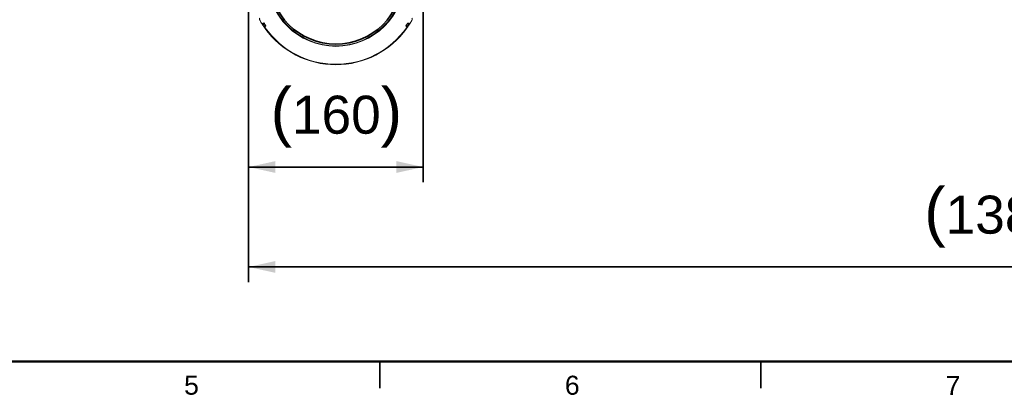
# Model space of a CAD drawing. Header units: millimetres. Extents: x 4 to 1188, y 1 to 840.
# Tile 2 of 203: x 197 to 326, y 1 to 50. Entities that reach past the tile are written whole.
import ezdxf

# ---------------------------------------------------------------- set-up
doc = ezdxf.new("R2010")
doc.units = ezdxf.units.MM
doc.layers.add('1', color=7, linetype='Continuous')
doc.layers.add('256', color=7, linetype='Continuous')
doc.styles.add('Arial Unicode MS', font='Arial Unicode MS')
doc.dimstyles.get("Standard").update_dxf_attribs({"dimtxt": 0.18, "dimasz": 0.18, "dimexe": 0.18, "dimexo": 0.0625, "dimgap": 0.09, "dimtad": 0, "dimtih": 1, "dimtoh": 1, "dimdec": 4, "dimzin": 0, "dimdsep": 46, "dimtxsty": 'Standard', "dimcen": 0.09, "dimadec": 0, "dimazin": 0, "dimtfac": 1, "dimtdec": 4, "dimtofl": 0, "dimtmove": 0, "dimatfit": 3, "dimfxl": 0, "dimtolj": 1, "dimtzin": 0, "dimarcsym": 0})

# ---------------------------------------------------------------- blocks, each defined once
blk = doc.blocks.new('_U3')
at = {"layer": '1', "color": 18, "lineweight": 35}
for p, q in [((227.26, 58.58), (227.26, 28.59)), ((250.17, 58.58), (250.17, 28.59)), ((227.26, 30.59), (250.17, 30.59))]:
    blk.add_line(p, q, dxfattribs=at)
at = {"layer": '1', "color": 18, "lineweight": 70}
for points in [[(227.26, 30.59), (230.76, 31.37), (230.76, 29.82)], [(250.17, 30.59), (246.67, 29.82), (246.67, 31.37)]]:
    blk.add_solid(points, dxfattribs=at)
at = {"layer": '1', "color": 18, "linetype": 'Continuous', "lineweight": 13, "insert": (230.14, 33.15), "char_height": 5, "attachment_point": 7, "line_spacing_factor": 1.047437, "style": 'Arial Unicode MS'}
blk.add_mtext('\\fArial Unicode MS|b0|i0;\\W1.0000;{\\H1.21x;(}160{\\H1.21x;)}', dxfattribs=at)
blk = doc.blocks.new('_U4')
at = {"layer": '1', "color": 18, "lineweight": 35}
for p, q in [((227.26, 58.58), (227.26, 15.45)), ((425.72, 58.58), (425.72, 15.45)), ((227.26, 17.45), (425.72, 17.45))]:
    blk.add_line(p, q, dxfattribs=at)
at = {"layer": '1', "color": 18, "lineweight": 70}
for points in [[(227.26, 17.45), (230.76, 18.23), (230.76, 16.68)], [(425.72, 17.45), (422.22, 16.68), (422.22, 18.23)]]:
    blk.add_solid(points, dxfattribs=at)
at = {"layer": '1', "color": 18, "linetype": 'Continuous', "lineweight": 13, "insert": (315.97, 20.01), "char_height": 5, "attachment_point": 7, "line_spacing_factor": 1.047437, "style": 'Arial Unicode MS'}
blk.add_mtext('\\fArial Unicode MS|b0|i0;\\W1.0000;{\\H1.21x;(}1389{\\H1.21x;)}', dxfattribs=at)

msp = doc.modelspace()

# ---------------------------------------------------------------- linework, layer by layer
at = {"layer": '1', "color": 154, "linetype": 'Continuous', "lineweight": 13}
for p, q in [((229.2882, 49.5224), (229.0464, 49.3701)), ((229.1471, 49.4801), (229.2675, 49.5553)), ((229.523, 49.1648), (229.2873, 49.0034)), ((229.4759, 49.1088), (229.534, 49.1488)), ((247.9003, 49.1488), (247.9584, 49.1088)), ((247.9113, 49.1648), (248.147, 49.0034)), ((248.1462, 49.5224), (248.3879, 49.3701)), ((248.1668, 49.5553), (248.2872, 49.4801))]:
    msp.add_line(p, q, dxfattribs=at)
at = {"layer": '1', "color": 154, "linetype": 'Continuous', "lineweight": 35}
for p, q in [((229.3287, 49.4585), (229.0869, 49.3062)), ((229.4805, 49.2274), (229.2447, 49.066)), ((247.9538, 49.2274), (248.1896, 49.066)), ((248.1056, 49.4585), (248.3474, 49.3062))]:
    msp.add_line(p, q, dxfattribs=at)
at = {"layer": '1', "color": 154, "linetype": 'Continuous', "lineweight": 13}
for centre, radius, start, end in [((238.7172, 55.4602), 9, 180, 0), ((238.7172, 55.4602), 8.9286, 180, 0), ((228.8203, 50.0361), 0.1429, 118, 208.725282), ((238.7172, 55.4602), 11.4286, 208.725282, 211.274718), ((229.0714, 49.6013), 0.1429, 211.274718, 302), ((238.7172, 55.4602), 11.4286, 212.579587, 214.020413), ((238.7172, 55.4602), 11.1429, 212, 214.5), ((238.7172, 55.4602), 11.1429, 212.58932, 214.01068), ((238.7172, 55.4602), 11.1429, 325.5, 328), ((238.7172, 55.4602), 11.1429, 325.98932, 327.41068), ((238.7172, 55.4602), 11.4286, 325.979587, 327.420413), ((248.3629, 49.6013), 0.1429, 238, 328.725282), ((238.7172, 55.4602), 11.4286, 328.725282, 331.274718), ((248.614, 50.0361), 0.1429, 331.274718, 62), ((238.7172, 55.4602), 11.4286, 215.364247, 324.612372), ((229.5568, 48.9911), 0.1429, 124.5, 215.229902), ((238.7172, 55.4602), 11.3571, 215.229902, 324.770098), ((247.8775, 48.9911), 0.1429, 324.770098, 55.5)]:
    msp.add_arc(centre, radius, start, end, dxfattribs=at)
at = {"layer": '1', "color": 154, "linetype": 'Continuous', "lineweight": 35}
msp.add_arc((238.7172, 55.4602), 8.7143, 180, 0, dxfattribs=at)
at = {"layer": '1', "color": 154, "linetype": 'Continuous', "lineweight": 13}
for points, knots in [([(228.9756, 49.484), (228.974, 49.4866), (228.972, 49.4898), (228.9686, 49.4955), (228.9673, 49.4975), (228.9647, 49.5018), (228.962, 49.5063), (228.959, 49.5112), (228.9559, 49.5162), (228.9543, 49.5188), (228.9516, 49.5233), (228.9505, 49.5251), (228.9494, 49.5269)], [0, 0, 0, 0, 0.29907101, 0.29907101, 0.44860652, 0.44860652, 0.59814202, 0.74767753, 0.74767753, 0.89721303, 0.89721303, 1, 1, 1, 1]), ([(229.0464, 49.3701), (229.0452, 49.3719), (229.0439, 49.3741), (229.0415, 49.3779), (229.0406, 49.3793), (229.0387, 49.3823), (229.0377, 49.384), (229.036, 49.3867), (229.0354, 49.3877), (229.0341, 49.3897), (229.0334, 49.3907), (229.0314, 49.394), (229.0299, 49.3964), (229.0275, 49.4002), (229.0267, 49.4016), (229.0249, 49.4043), (229.0223, 49.4085), (229.0195, 49.4131), (229.0165, 49.4178), (229.0155, 49.4194), (229.0135, 49.4226), (229.0125, 49.4242), (229.0105, 49.4275), (229.0095, 49.4291), (229.0075, 49.4324), (229.0064, 49.434), (229.0034, 49.439), (229.0014, 49.4422), (228.9984, 49.447), (228.9974, 49.4486), (228.9954, 49.4518), (228.9945, 49.4534), (228.9916, 49.4581), (228.9897, 49.4611), (228.9871, 49.4653), (228.9862, 49.4667), (228.9846, 49.4694), (228.9838, 49.4707), (228.9815, 49.4744), (228.9801, 49.4766), (228.9783, 49.4796), (228.9777, 49.4806), (228.9766, 49.4824), (228.9761, 49.4832), (228.9756, 49.484)], [0, 0, 0, 0, 0.125, 0.125, 0.1875, 0.1875, 0.25, 0.25, 0.28125, 0.28125, 0.3125, 0.3125, 0.375, 0.375, 0.40625, 0.40625, 0.4375, 0.5, 0.5, 0.53125, 0.53125, 0.5625, 0.5625, 0.59375, 0.59375, 0.625, 0.625, 0.6875, 0.6875, 0.71875, 0.71875, 0.75, 0.75, 0.8125, 0.8125, 0.84375, 0.84375, 0.875, 0.875, 0.9375, 0.9375, 0.96875, 0.96875, 1, 1, 1, 1]), ([(229.0869, 49.3062), (229.0842, 49.3104), (229.0816, 49.3146), (229.0777, 49.3207), (229.0764, 49.3227), (229.0739, 49.3267), (229.0726, 49.3287), (229.0689, 49.3345), (229.0666, 49.3382), (229.0633, 49.3434), (229.0622, 49.3451), (229.0601, 49.3483), (229.0592, 49.3499), (229.0564, 49.3543), (229.0547, 49.357), (229.0528, 49.3599), (229.0525, 49.3605), (229.0518, 49.3615), (229.0508, 49.3631), (229.0494, 49.3653), (229.0485, 49.3667), (229.0477, 49.368), (229.0474, 49.3685), (229.0467, 49.3697), (229.0464, 49.3701), (229.0464, 49.3701)], [0, 0, 0, 0, 0.12523859, 0.12523859, 0.18785788, 0.18785788, 0.25047718, 0.25047718, 0.37571576, 0.37571576, 0.43833506, 0.43833506, 0.50095435, 0.50095435, 0.62619294, 0.62619294, 0.65750259, 0.65750259, 0.68881224, 0.75143153, 0.81405082, 0.81405082, 0.87667012, 0.87667012, 1, 1, 1, 1]), ([(229.3287, 49.4585), (229.326, 49.4627), (229.3234, 49.4668), (229.3195, 49.4729), (229.3182, 49.475), (229.3156, 49.479), (229.3144, 49.481), (229.3107, 49.4868), (229.3084, 49.4904), (229.305, 49.4956), (229.304, 49.4973), (229.3019, 49.5006), (229.3009, 49.5021), (229.2981, 49.5066), (229.2965, 49.5092), (229.2946, 49.5121), (229.2943, 49.5127), (229.2936, 49.5138), (229.2926, 49.5154), (229.2912, 49.5176), (229.2903, 49.519), (229.2895, 49.5202), (229.2892, 49.5207), (229.2884, 49.522), (229.2882, 49.5224), (229.2882, 49.5224)], [0, 0, 0, 0, 0.12523859, 0.12523859, 0.18785788, 0.18785788, 0.25047718, 0.25047718, 0.37571576, 0.37571576, 0.43833506, 0.43833506, 0.50095435, 0.50095435, 0.62619294, 0.62619294, 0.65750259, 0.65750259, 0.68881224, 0.75143153, 0.81405082, 0.81405082, 0.87667012, 0.87667012, 1, 1, 1, 1]), ([(229.523, 49.1648), (229.523, 49.1649), (229.5227, 49.1653), (229.5219, 49.1664), (229.5216, 49.1669), (229.5208, 49.1681), (229.5203, 49.1688), (229.5187, 49.1711), (229.5174, 49.173), (229.5151, 49.1764), (229.5142, 49.1777), (229.5125, 49.1803), (229.5115, 49.1817), (229.5086, 49.186), (229.5064, 49.1891), (229.5035, 49.1934), (229.5029, 49.1943), (229.5017, 49.196), (229.4999, 49.1987), (229.4968, 49.2033), (229.4942, 49.2072), (229.4915, 49.2111), (229.4902, 49.2131), (229.486, 49.2192), (229.4833, 49.2233), (229.4805, 49.2274)], [0, 0, 0, 0, 0.11953776, 0.11953776, 0.18242792, 0.18242792, 0.24531808, 0.24531808, 0.3710984, 0.3710984, 0.43398856, 0.43398856, 0.49687872, 0.49687872, 0.62265904, 0.62265904, 0.65410412, 0.65410412, 0.6855492, 0.74843936, 0.81132952, 0.81132952, 0.87421968, 0.87421968, 1, 1, 1, 1]), ([(247.9538, 49.2274), (247.951, 49.2233), (247.9483, 49.2192), (247.9442, 49.2132), (247.9429, 49.2112), (247.9402, 49.2073), (247.9389, 49.2053), (247.935, 49.1996), (247.9326, 49.196), (247.9291, 49.1909), (247.928, 49.1893), (247.9258, 49.1861), (247.9248, 49.1846), (247.9218, 49.1802), (247.9201, 49.1777), (247.9181, 49.1748), (247.9177, 49.1742), (247.917, 49.1732), (247.916, 49.1717), (247.9145, 49.1695), (247.9135, 49.1681), (247.9127, 49.1669), (247.9124, 49.1664), (247.9116, 49.1652), (247.9113, 49.1648), (247.9113, 49.1648)], [0, 0, 0, 0, 0.12523859, 0.12523859, 0.18785788, 0.18785788, 0.25047718, 0.25047718, 0.37571576, 0.37571576, 0.43833506, 0.43833506, 0.50095435, 0.50095435, 0.62619294, 0.62619294, 0.65750259, 0.65750259, 0.68881224, 0.75143153, 0.81405082, 0.81405082, 0.87667012, 0.87667012, 1, 1, 1, 1]), ([(248.1462, 49.5224), (248.1461, 49.5223), (248.1459, 49.5219), (248.1451, 49.5208), (248.1448, 49.5202), (248.1441, 49.519), (248.1436, 49.5183), (248.1421, 49.5159), (248.1408, 49.5139), (248.1386, 49.5105), (248.1379, 49.5092), (248.1362, 49.5065), (248.1353, 49.5051), (248.1325, 49.5007), (248.1304, 49.4975), (248.1277, 49.4931), (248.1271, 49.4922), (248.126, 49.4904), (248.1242, 49.4877), (248.1212, 49.483), (248.1187, 49.4791), (248.1162, 49.4751), (248.1149, 49.473), (248.111, 49.4668), (248.1083, 49.4627), (248.1056, 49.4585)], [0, 0, 0, 0, 0.11953776, 0.11953776, 0.18242792, 0.18242792, 0.24531808, 0.24531808, 0.3710984, 0.3710984, 0.43398856, 0.43398856, 0.49687872, 0.49687872, 0.62265904, 0.62265904, 0.65410412, 0.65410412, 0.6855492, 0.74843936, 0.81132952, 0.81132952, 0.87421968, 0.87421968, 1, 1, 1, 1]), ([(248.3879, 49.3701), (248.3879, 49.3701), (248.3877, 49.3697), (248.3869, 49.3685), (248.3866, 49.368), (248.3858, 49.3668), (248.3854, 49.3661), (248.3839, 49.3637), (248.3826, 49.3617), (248.3804, 49.3582), (248.3796, 49.357), (248.3779, 49.3543), (248.377, 49.3529), (248.3742, 49.3485), (248.3722, 49.3452), (248.3694, 49.3409), (248.3689, 49.34), (248.3677, 49.3382), (248.366, 49.3354), (248.363, 49.3307), (248.3605, 49.3268), (248.358, 49.3228), (248.3567, 49.3208), (248.3527, 49.3146), (248.3501, 49.3104), (248.3474, 49.3062)], [0, 0, 0, 0, 0.11953776, 0.11953776, 0.18242792, 0.18242792, 0.24531808, 0.24531808, 0.3710984, 0.3710984, 0.43398856, 0.43398856, 0.49687872, 0.49687872, 0.62265904, 0.62265904, 0.65410412, 0.65410412, 0.6855492, 0.74843936, 0.81132952, 0.81132952, 0.87421968, 0.87421968, 1, 1, 1, 1]), ([(248.4569, 49.4811), (248.4559, 49.4794), (248.4548, 49.4776), (248.4524, 49.4737), (248.4511, 49.4716), (248.4489, 49.4681), (248.4482, 49.4668), (248.4466, 49.4643), (248.4442, 49.4604), (248.4415, 49.4561), (248.4387, 49.4515), (248.4377, 49.45), (248.4358, 49.4468), (248.4338, 49.4436), (248.4318, 49.4404), (248.4298, 49.4372), (248.4288, 49.4355), (248.4273, 49.433), (248.4267, 49.4322), (248.4257, 49.4306), (248.4242, 49.4281), (248.4227, 49.4257), (248.4197, 49.4208), (248.4177, 49.4176), (248.4147, 49.4128), (248.4137, 49.4112), (248.4117, 49.4081), (248.4108, 49.4065), (248.4079, 49.402), (248.4061, 49.3991), (248.4036, 49.395), (248.4027, 49.3937), (248.4012, 49.3912), (248.3989, 49.3876), (248.397, 49.3845), (248.3947, 49.3808), (248.3937, 49.3792), (248.3919, 49.3765), (248.3912, 49.3753), (248.3899, 49.3733), (248.3894, 49.3725), (248.3886, 49.3711), (248.3882, 49.3706), (248.3879, 49.3701)], [0, 0, 0, 0, 0.0625, 0.0625, 0.125, 0.125, 0.15625, 0.15625, 0.1875, 0.25, 0.25, 0.28125, 0.28125, 0.3125, 0.34375, 0.34375, 0.375, 0.375, 0.390625, 0.390625, 0.40625, 0.4375, 0.4375, 0.5, 0.5, 0.53125, 0.53125, 0.5625, 0.5625, 0.625, 0.625, 0.65625, 0.65625, 0.6875, 0.75, 0.75, 0.8125, 0.8125, 0.875, 0.875, 0.9375, 0.9375, 1, 1, 1, 1]), ([(248.485, 49.527), (248.4831, 49.524), (248.4813, 49.521), (248.4787, 49.5168), (248.478, 49.5155), (248.4764, 49.513), (248.4757, 49.5117), (248.4734, 49.508), (248.4705, 49.5033), (248.4678, 49.4989), (248.4659, 49.4957), (248.4652, 49.4947), (248.464, 49.4927), (248.4634, 49.4917), (248.4606, 49.487), (248.4586, 49.4838), (248.4569, 49.4811)], [0, 0, 0, 0, 0.16100051, 0.16100051, 0.23091713, 0.23091713, 0.30083376, 0.30083376, 0.440667, 0.58050025, 0.58050025, 0.65041688, 0.65041688, 0.7203335, 0.7203335, 1, 1, 1, 1]), ([(229.2873, 49.0034), (229.2873, 49.0034), (229.287, 49.0038), (229.2862, 49.005), (229.2859, 49.0055), (229.285, 49.0067), (229.2846, 49.0074), (229.283, 49.0097), (229.2817, 49.0116), (229.2793, 49.015), (229.2785, 49.0163), (229.2767, 49.0189), (229.2758, 49.0202), (229.2728, 49.0246), (229.2707, 49.0277), (229.2678, 49.032), (229.2672, 49.0329), (229.266, 49.0346), (229.2642, 49.0373), (229.261, 49.0419), (229.2584, 49.0458), (229.2558, 49.0497), (229.2544, 49.0517), (229.2503, 49.0578), (229.2475, 49.0619), (229.2447, 49.066)], [0, 0, 0, 0, 0.11953776, 0.11953776, 0.18242792, 0.18242792, 0.24531808, 0.24531808, 0.3710984, 0.3710984, 0.43398856, 0.43398856, 0.49687872, 0.49687872, 0.62265904, 0.62265904, 0.65410412, 0.65410412, 0.6855492, 0.74843936, 0.81132952, 0.81132952, 0.87421968, 0.87421968, 1, 1, 1, 1]), ([(229.3617, 48.896), (229.3606, 48.8976), (229.3594, 48.8993), (229.3567, 48.9031), (229.3553, 48.9052), (229.353, 48.9085), (229.3521, 48.9097), (229.3504, 48.9122), (229.3478, 48.916), (229.3449, 48.9201), (229.3418, 48.9245), (229.3408, 48.926), (229.3387, 48.929), (229.3365, 48.9321), (229.3343, 48.9352), (229.3322, 48.9383), (229.3311, 48.9399), (229.3294, 48.9423), (229.3288, 48.9431), (229.3277, 48.9447), (229.3261, 48.9471), (229.3244, 48.9495), (229.3212, 48.9542), (229.319, 48.9573), (229.3158, 48.9619), (229.3148, 48.9634), (229.3127, 48.9665), (229.3116, 48.968), (229.3086, 48.9724), (229.3067, 48.9752), (229.3039, 48.9792), (229.303, 48.9805), (229.3013, 48.9829), (229.2989, 48.9864), (229.2969, 48.9894), (229.2944, 48.993), (229.2934, 48.9945), (229.2915, 48.9972), (229.2908, 48.9983), (229.2894, 49.0003), (229.2889, 49.0011), (229.2879, 49.0024), (229.2876, 49.003), (229.2873, 49.0034)], [0, 0, 0, 0, 0.0625, 0.0625, 0.125, 0.125, 0.15625, 0.15625, 0.1875, 0.25, 0.25, 0.28125, 0.28125, 0.3125, 0.34375, 0.34375, 0.375, 0.375, 0.390625, 0.390625, 0.40625, 0.4375, 0.4375, 0.5, 0.5, 0.53125, 0.53125, 0.5625, 0.5625, 0.625, 0.625, 0.65625, 0.65625, 0.6875, 0.75, 0.75, 0.8125, 0.8125, 0.875, 0.875, 0.9375, 0.9375, 1, 1, 1, 1]), ([(229.3973, 48.8456), (229.3937, 48.8507), (229.3901, 48.8557), (229.3858, 48.8618), (229.3849, 48.863), (229.3832, 48.8655), (229.3824, 48.8667), (229.3799, 48.8702), (229.3767, 48.8747), (229.3737, 48.8789), (229.3716, 48.882), (229.3709, 48.883), (229.3695, 48.8849), (229.3689, 48.8858), (229.3657, 48.8903), (229.3635, 48.8934), (229.3617, 48.896)], [0, 0, 0, 0, 0.25, 0.25, 0.3125, 0.3125, 0.375, 0.375, 0.5, 0.625, 0.625, 0.6875, 0.6875, 0.75, 0.75, 1, 1, 1, 1]), ([(248.0706, 48.8932), (248.0689, 48.8907), (248.0667, 48.8876), (248.0629, 48.8822), (248.0615, 48.8802), (248.0586, 48.8761), (248.0556, 48.8719), (248.0523, 48.8672), (248.0489, 48.8623), (248.0471, 48.8599), (248.0436, 48.8548), (248.0418, 48.8523), (248.0381, 48.8471), (248.0362, 48.8444), (248.0343, 48.8418)], [0, 0, 0, 0, 0.25, 0.25, 0.375, 0.375, 0.5, 0.625, 0.625, 0.75, 0.75, 0.875, 0.875, 1, 1, 1, 1]), ([(248.147, 49.0034), (248.1458, 49.0016), (248.1444, 48.9996), (248.1419, 48.9958), (248.1409, 48.9945), (248.1389, 48.9915), (248.1378, 48.9899), (248.136, 48.9872), (248.1353, 48.9863), (248.134, 48.9843), (248.1333, 48.9833), (248.1311, 48.9801), (248.1295, 48.9778), (248.1269, 48.9741), (248.126, 48.9728), (248.1242, 48.9701), (248.1213, 48.966), (248.1183, 48.9617), (248.1152, 48.9571), (248.1141, 48.9555), (248.1119, 48.9524), (248.1108, 48.9508), (248.1086, 48.9477), (248.1076, 48.9461), (248.1054, 48.9429), (248.1043, 48.9414), (248.1009, 48.9366), (248.0988, 48.9335), (248.0955, 48.9288), (248.0944, 48.9273), (248.0923, 48.9242), (248.0912, 48.9227), (248.0881, 48.9182), (248.0861, 48.9153), (248.0832, 48.9112), (248.0823, 48.9099), (248.0805, 48.9073), (248.0796, 48.906), (248.0771, 48.9025), (248.0756, 48.9003), (248.0736, 48.8974), (248.0729, 48.8965), (248.0717, 48.8948), (248.0712, 48.894), (248.0706, 48.8932)], [0, 0, 0, 0, 0.125, 0.125, 0.1875, 0.1875, 0.25, 0.25, 0.28125, 0.28125, 0.3125, 0.3125, 0.375, 0.375, 0.40625, 0.40625, 0.4375, 0.5, 0.5, 0.53125, 0.53125, 0.5625, 0.5625, 0.59375, 0.59375, 0.625, 0.625, 0.6875, 0.6875, 0.71875, 0.71875, 0.75, 0.75, 0.8125, 0.8125, 0.84375, 0.84375, 0.875, 0.875, 0.9375, 0.9375, 0.96875, 0.96875, 1, 1, 1, 1]), ([(248.1896, 49.066), (248.1868, 49.0619), (248.184, 49.0578), (248.18, 49.0518), (248.1786, 49.0498), (248.176, 49.0459), (248.1746, 49.0439), (248.1708, 49.0382), (248.1683, 49.0346), (248.1649, 49.0295), (248.1637, 49.0279), (248.1616, 49.0247), (248.1605, 49.0232), (248.1576, 49.0188), (248.1558, 49.0162), (248.1539, 49.0134), (248.1535, 49.0128), (248.1528, 49.0118), (248.1517, 49.0103), (248.1502, 49.0081), (248.1493, 49.0067), (248.1485, 49.0055), (248.1481, 49.005), (248.1473, 49.0038), (248.147, 49.0034), (248.147, 49.0034)], [0, 0, 0, 0, 0.12523859, 0.12523859, 0.18785788, 0.18785788, 0.25047718, 0.25047718, 0.37571576, 0.37571576, 0.43833506, 0.43833506, 0.50095435, 0.50095435, 0.62619294, 0.62619294, 0.65750259, 0.65750259, 0.68881224, 0.75143153, 0.81405082, 0.81405082, 0.87667012, 0.87667012, 1, 1, 1, 1])]:
    msp.add_open_spline(points, degree=3, knots=knots, dxfattribs=at)
at = {"layer": '1', "color": 154, "linetype": 'Continuous', "lineweight": 35}
for points in [[(228.9843, 49.4893), (228.9814, 49.4875), (228.9785, 49.4858), (228.9756, 49.484)], [(248.4569, 49.4811), (248.4539, 49.483), (248.4509, 49.4848), (248.4479, 49.4866)], [(229.3617, 48.896), (229.383, 48.911), (229.4043, 48.9259), (229.4256, 48.9409)], [(229.4563, 48.887), (229.4366, 48.8732), (229.417, 48.8594), (229.3973, 48.8456)], [(248.0343, 48.8418), (248.0137, 48.8563), (247.9931, 48.8708), (247.9724, 48.8853)]]:
    msp.add_open_spline(points, degree=3, dxfattribs=at)
msp.add_open_spline([(248.007, 48.9379), (248.0095, 48.9362), (248.0119, 48.9345), (248.0331, 48.9196), (248.0519, 48.9064), (248.0706, 48.8932)], degree=3, knots=[0, 0, 0, 0, 0.1144781, 0.1144781, 1, 1, 1, 1], dxfattribs=at)
at = {"layer": '256', "color": 18, "linetype": 'Continuous', "lineweight": 50}
msp.add_line((1184, 5), (23, 5), dxfattribs=at)
at = {"layer": '256', "color": 18, "linetype": 'Continuous', "lineweight": 35}
for p, q in [((244.5, 5), (244.5, 1.5)), ((294.5, 5), (294.5, 1.5))]:
    msp.add_line(p, q, dxfattribs=at)

# ---------------------------------------------------------------- texts
at = {"layer": '256', "color": 18, "linetype": 'Continuous', "lineweight": 13, "char_height": 2.5, "attachment_point": 7, "line_spacing_factor": 1.047437, "style": 'Arial Unicode MS'}
for s, insert in [('\\fArial Unicode MS|b0|i0;\\W1.0000;5', (218.7863, 0.6224)), ('\\fArial Unicode MS|b0|i0;\\W1.0000;6', (268.7863, 0.6173)), ('\\fArial Unicode MS|b0|i0;\\W1.0000;7', (318.7863, 0.6224))]:
    msp.add_mtext(s, dxfattribs=dict(at, insert=insert))

# ---------------------------------------------------------------- dimensions: what is measured, and where the dimension line sits
at = {"layer": '1', "color": 18, "linetype": 'Continuous', "lineweight": 13}
for base, p2, picture, middle in [((250.1743, 30.592), (250.1743, 62.253), '_U3', (238.7172, 30.592)), ((425.7172, 17.4531), (425.7172, 62.253), '_U4', (326.4886, 17.4531))]:
    dim = msp.add_linear_dim(base=base, p1=(227.26, 62.253), p2=p2, dimstyle='Standard', override={"dimtxt": 5, "dimasz": 3.5, "dimexe": 2, "dimexo": 1, "dimgap": 2.5, "dimtad": 1, "dimtih": 1, "dimtoh": 0, "dimdec": 0, "dimlfac": 7, "dimzin": 8, "dimdsep": 44, "dimlunit": 2, "dimpost": '(<>)', "dimtxsty": 'Arial Unicode MS', "dimsah": 1, "dimse1": 0, "dimse2": 0, "dimsd1": 0, "dimsd2": 0, "dimclrd": 18, "dimclre": 18, "dimclrt": 18, "dimtm": -0.1, "dimtfac": 0.4, "dimtdec": 2, "dimtofl": 1, "dimtmove": 0, "dimtzin": 8, "dimlwd": 35, "dimlwe": 35}, dxfattribs=at)
    dim.commit()
    dim.dimension.update_dxf_attribs({"geometry": picture, "text_midpoint": middle, "dimtype": 160})

doc.saveas('drawing.dxf')
